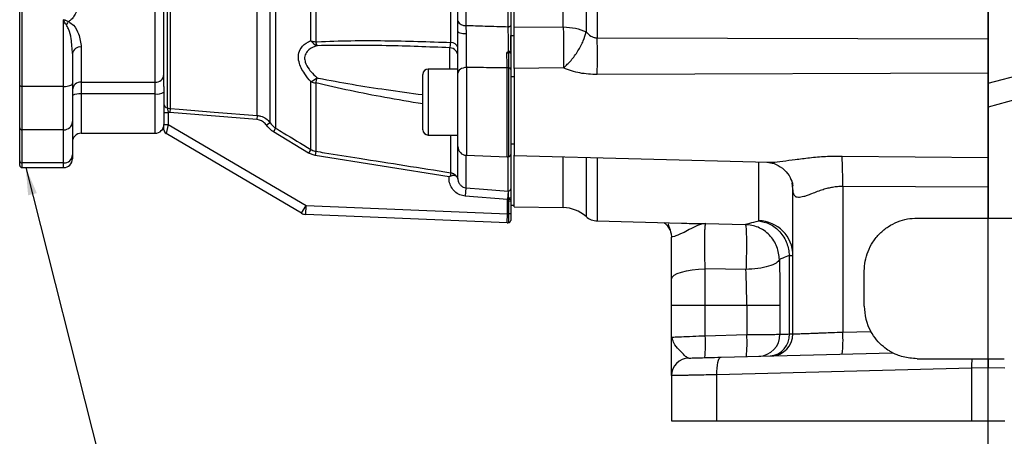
# Model space of a CAD drawing. Header units: inches. Extents: x 0.4 to 16.6, y 0.2 to 10.8.
# Tile 9 of 16: x 7.8 to 12.5, y 3.8 to 5.8. Entities that reach past the tile are written whole.
import ezdxf

# ---------------------------------------------------------------- set-up
doc = ezdxf.new("R2010")
doc.units = ezdxf.units.IN
doc.header["$MEASUREMENT"] = 0
doc.layers.add('SLD-0', color=7, linetype='Continuous', lineweight=25)
doc.dimstyles.new('SLDDIMSTYLE2', dxfattribs={"dimtxt": 0.18, "dimasz": 0.13, "dimexe": 0, "dimexo": 0.0625, "dimgap": 0, "dimtad": 0, "dimtih": 1, "dimtoh": 1, "dimdec": 0, "dimrnd": 1e-09, "dimzin": 0, "dimdsep": 46, "dimtxsty": 'Standard', "dimsah": 1, "dimcen": 0.09, "dimadec": 0, "dimazin": 0, "dimtfac": 0.13, "dimtdec": 0, "dimtofl": 0, "dimtmove": 0, "dimatfit": 3, "dimfxl": 0, "dimfrac": 2, "dimtolj": 1, "dimtzin": 0, "dimarcsym": 0})

msp = doc.modelspace()

# ---------------------------------------------------------------- linework, layer by layer
at = {"color": 8, "linetype": 'Continuous', "lineweight": 25}
for p, q in [((9.0008, 5.3134), (9.0008, 8.3671)), ((9.0266, 8.3903), (9.0266, 5.2882)), ((8.9396, 5.3485), (8.9396, 8.3331)), ((8.4557, 5.506), (8.4557, 8.2965)), ((8.513, 8.2999), (8.513, 5.3837)), ((8.5276, 8.3023), (8.5276, 5.3811)), ((9.8525, 5.5682), (9.8525, 5.6689)), ((9.7494, 5.5682), (9.7494, 5.2555)), ((9.9306, 5.5755), (9.9306, 5.1596)), ((10.124, 5.1529), (10.124, 5.5738)), ((10.1319, 5.1533), (10.1319, 5.5735)), ((8.1057, 5.4501), (8.1057, 5.2642)), ((8.4557, 5.2642), (8.4557, 5.4501)), ((9.8564, 5.0771), (9.8564, 5.2555)), ((9.9286, 5.1597), (9.9286, 5.0057)), ((10.1295, 4.99), (10.1295, 5.153)), ((10.3896, 4.9117), (10.3896, 5.1518)), ((10.4976, 5.149), (10.4976, 4.8695)), ((10.5509, 5.1476), (10.5509, 4.8484)), ((7.8245, 5.1233), (7.8245, 5.1011)), ((8.0224, 5.1011), (8.0224, 5.1233)), ((11.3158, 4.8495), (11.3158, 5.1276)), ((11.4741, 5.0301), (11.4781, 5.0134)), ((11.4781, 5.0001), (11.4751, 5.0288))]:
    msp.add_line(p, q, dxfattribs=at)
at = {"color": 7, "linetype": 'Continuous', "lineweight": 25}
for p, q in [((8.4974, 5.4851), (8.4974, 8.2797)), ((9.1936, 5.7027), (9.1936, 7.8904)), ((9.2168, 7.8956), (9.2168, 5.6974)), ((9.8564, 5.6944), (9.8564, 7.8986)), ((10.1407, 7.8656), (10.1407, 5.7274)), ((10.1574, 5.7274), (10.1574, 7.8656)), ((10.4976, 7.8483), (10.4976, 5.7447)), ((10.5509, 7.8769), (10.5509, 5.7161)), ((12.4031, 7.8816), (12.4031, 5.7115)), ((9.8902, 5.7953), (9.8902, 7.7978)), ((9.9286, 7.8182), (9.9286, 5.7749)), ((10.1295, 5.7688), (10.1295, 7.8243)), ((10.3896, 5.7678), (10.3896, 7.8253)), ((7.8141, 5.4894), (7.8141, 6.366)), ((7.8245, 6.3627), (7.8245, 5.4861)), ((8.0224, 5.4861), (8.0224, 5.8021)), ((9.8904, 5.7473), (9.8902, 5.7953)), ((9.9286, 5.7749), (9.929, 5.7346)), ((10.1574, 5.7661), (10.3896, 5.7678)), ((10.1407, 5.7274), (10.1574, 5.7274)), ((10.1407, 5.6574), (10.1407, 5.7274)), ((10.1574, 5.5776), (10.1574, 5.7274)), ((10.5509, 5.7161), (12.4031, 5.7115)), ((8.1057, 5.6727), (8.1057, 5.506)), ((10.1319, 5.6446), (10.1318, 5.6537)), ((10.1407, 5.653), (10.1407, 5.6426)), ((8.0641, 5.6414), (8.0641, 5.4992)), ((9.8904, 5.5682), (9.7494, 5.5682)), ((10.1407, 5.567), (10.1407, 5.1636)), ((10.3911, 5.5733), (10.1574, 5.5706)), ((8.1057, 5.506), (8.4557, 5.506)), ((8.1057, 5.506), (8.1057, 5.4501)), ((8.4557, 5.4501), (8.4557, 5.506)), ((9.1936, 5.1873), (9.1936, 5.5086)), ((9.7241, 5.2809), (9.7241, 5.5429)), ((9.8904, 5.2013), (9.8904, 5.5485)), ((10.1574, 5.5315), (10.1407, 5.5315)), ((12.4031, 5.5482), (10.5509, 5.5417)), ((12.4031, 5.5006), (12.5717, 5.5457)), ((7.8141, 5.2898), (7.8141, 5.4894)), ((8.0224, 5.4861), (7.8245, 5.4861)), ((7.8245, 5.4861), (7.8245, 5.2801)), ((8.0224, 5.2801), (8.0224, 5.4861)), ((8.0641, 5.4992), (8.0641, 5.319)), ((8.4974, 5.4851), (8.4974, 5.458)), ((9.2168, 5.5024), (9.2168, 5.1785)), ((8.4557, 5.4501), (8.1057, 5.4501)), ((8.4974, 5.458), (8.4974, 5.3059)), ((12.5991, 5.4417), (12.4031, 5.3872)), ((8.5276, 5.3811), (8.526, 5.3616)), ((8.0641, 5.319), (8.0641, 5.2406)), ((8.4974, 5.3625), (8.5182, 5.3625)), ((8.526, 5.3616), (8.5182, 5.3625)), ((8.5182, 5.3625), (8.5182, 5.305)), ((8.9381, 5.3289), (8.526, 5.3616)), ((8.9396, 5.3485), (8.9381, 5.3289)), ((7.8141, 5.133), (7.8141, 5.2898)), ((8.0224, 5.2801), (7.8245, 5.2801)), ((7.8245, 5.2801), (7.8245, 5.1233)), ((8.0224, 5.1233), (8.0224, 5.2801)), ((8.4974, 5.305), (8.4974, 5.3059)), ((8.4974, 5.305), (8.5182, 5.305)), ((8.4974, 5.2808), (8.4974, 5.305)), ((8.5182, 5.305), (8.5077, 5.2629)), ((8.5182, 5.305), (9.1709, 4.9211)), ((9.0008, 5.3134), (8.984, 5.3018)), ((9.0266, 5.2882), (9.0163, 5.2711)), ((8.0641, 5.2406), (8.0641, 5.1622)), ((8.1057, 5.2642), (8.4557, 5.2642)), ((9.1498, 4.8851), (8.5077, 5.2629)), ((9.1832, 5.1701), (9.0163, 5.2711)), ((9.7494, 5.2555), (9.8904, 5.2555)), ((9.8902, 5.0478), (9.8902, 5.2555)), ((9.1936, 5.1873), (9.1832, 5.1701)), ((10.1407, 5.2138), (10.1574, 5.2138)), ((7.8141, 5.1115), (7.8141, 5.133)), ((8.0641, 5.1622), (8.0641, 5.1428)), ((9.2137, 5.1589), (9.1832, 5.1701)), ((9.2168, 5.1785), (9.2137, 5.1589)), ((9.8485, 5.0582), (9.2137, 5.1589)), ((9.9306, 5.1596), (10.124, 5.1529)), ((10.1407, 5.1636), (10.1407, 4.9624)), ((10.1573, 5.1579), (11.3609, 5.1264)), ((11.7111, 5.1562), (12.4031, 5.1489)), ((8.0224, 5.1233), (7.8245, 5.1233)), ((7.8245, 5.1011), (8.0224, 5.1011)), ((11.3561, 5.1274), (11.3609, 5.1273)), ((9.8564, 5.0771), (9.8539, 5.061)), ((9.9286, 5.0057), (9.9255, 4.9658)), ((11.4781, 4.313), (11.4781, 5.0001)), ((11.714, 5.0117), (11.714, 4.3218)), ((12.4031, 5.0089), (11.714, 5.0117)), ((12.4031, 5.0089), (12.4031, 4.8619)), ((10.1254, 4.9503), (9.9255, 4.9658)), ((10.1285, 4.9901), (10.1254, 4.9503)), ((10.1292, 4.9496), (10.1254, 4.9503)), ((10.1254, 4.8816), (10.1254, 4.9503)), ((10.1285, 4.9901), (10.1295, 4.99)), ((10.1319, 4.9424), (10.1292, 4.9496)), ((10.1308, 4.9512), (10.1313, 4.9572)), ((10.1319, 4.9424), (10.1308, 4.9512)), ((10.1407, 4.9591), (10.1407, 4.9515)), ((10.1407, 4.9515), (10.1407, 4.9424)), ((9.1498, 4.8851), (9.1709, 4.9211)), ((9.1692, 4.8794), (9.1709, 4.9211)), ((9.1709, 4.9211), (10.1254, 4.8816)), ((10.1319, 4.8816), (10.1319, 4.9424)), ((10.1407, 4.9424), (10.1319, 4.9424)), ((10.1407, 4.9424), (10.1407, 4.8816)), ((10.1407, 4.9232), (10.1574, 4.9232)), ((10.1573, 4.9157), (10.3896, 4.9117)), ((10.1237, 4.84), (9.1692, 4.8794)), ((10.1237, 4.84), (10.1254, 4.8816)), ((10.1254, 4.8816), (10.1319, 4.8816)), ((10.1319, 4.8405), (10.1319, 4.8816)), ((10.1407, 4.8816), (10.1319, 4.8816)), ((10.1407, 4.8816), (10.1407, 4.8507)), ((12.0664, 4.8619), (12.4031, 4.8619)), ((12.4031, 4.8619), (12.7397, 4.8619)), ((10.5509, 4.8484), (10.9497, 4.8379)), ((11.0654, 4.8362), (11.2525, 4.8317)), ((10.9017, 4.7869), (10.9031, 4.772)), ((11.4614, 4.3129), (11.4614, 4.6847)), ((11.2554, 4.6184), (11.0625, 4.6215)), ((11.0625, 4.4499), (11.0625, 4.6215)), ((11.8164, 4.4453), (11.8164, 4.6119)), ((10.9031, 4.4499), (11.0625, 4.4499)), ((10.9031, 4.298), (10.9031, 4.4499)), ((11.0625, 4.4499), (11.2593, 4.4499)), ((11.0625, 4.3047), (11.0625, 4.4499)), ((11.2593, 4.4499), (11.4168, 4.4499)), ((11.2593, 4.4499), (11.2593, 4.3099)), ((11.4168, 4.4499), (11.4168, 4.3114)), ((10.9031, 4.298), (10.9086, 4.2982)), ((10.9079, 4.2863), (10.9031, 4.298)), ((10.906, 4.2981), (10.9039, 4.2868)), ((11.0625, 4.3047), (11.2593, 4.3099)), ((11.714, 4.3218), (11.8471, 4.3253)), ((11.1377, 4.2028), (11.9499, 4.2241)), ((12.0664, 4.1953), (12.3264, 4.1953)), ((12.4031, 4.1526), (12.3241, 4.1511)), ((12.482, 4.1511), (12.4031, 4.1526)), ((10.9031, 4.1155), (10.9031, 3.9019)), ((12.3241, 4.1511), (11.1174, 4.1195)), ((11.1174, 3.9019), (11.1174, 4.1195)), ((12.3241, 4.1511), (12.3241, 3.9019)), ((10.9031, 3.9019), (11.1174, 3.9019)), ((11.1174, 3.9019), (12.3241, 3.9019)), ((12.3241, 3.9019), (12.482, 3.9019))]:
    msp.add_line(p, q, dxfattribs=at)
at = {"color": 7, "linetype": 'Continuous', "lineweight": 25, "flags": 128}
for points in [[(9.929, 5.7346), (9.9213, 5.735), (9.914, 5.7358), (9.9073, 5.7371), (9.9015, 5.7387), (9.8968, 5.7405), (9.8933, 5.7426), (9.8912, 5.7449), (9.8904, 5.7473)], [(10.1295, 5.7688), (10.1317, 5.7688), (10.1338, 5.7691), (10.1357, 5.7696), (10.1374, 5.7703), (10.1388, 5.7711), (10.1399, 5.7722), (10.1405, 5.7733), (10.1407, 5.7744)], [(9.9306, 5.5755), (9.9227, 5.5749), (9.9152, 5.5732), (9.9082, 5.5707), (9.9021, 5.5673), (9.8972, 5.5632), (9.8935, 5.5586), (9.8912, 5.5537), (9.8904, 5.5485)], [(7.8245, 5.4861), (7.8224, 5.4861), (7.8205, 5.4863), (7.8187, 5.4866), (7.8171, 5.487), (7.8158, 5.4875), (7.8149, 5.4881), (7.8143, 5.4887), (7.8141, 5.4894)], [(8.0224, 5.4861), (8.0305, 5.4863), (8.0383, 5.4871), (8.0455, 5.4883), (8.0519, 5.4899), (8.057, 5.4919), (8.0609, 5.4942), (8.0633, 5.4967), (8.0641, 5.4992)], [(8.5276, 5.3811), (8.5691, 5.3778), (8.7352, 5.3647), (8.9396, 5.3485)], [(9.9286, 5.0057), (10.0117, 4.9992), (10.1285, 4.9901)], [(10.9031, 4.5731), (10.9061, 4.5823), (10.9151, 4.5911), (10.9297, 4.5993), (10.9493, 4.6066), (10.9734, 4.6126), (11.0009, 4.6172), (11.031, 4.6202), (11.0625, 4.6215)], [(11.1174, 4.1195), (11.1174, 4.1357), (11.1183, 4.1512), (11.12, 4.1656), (11.1225, 4.1782), (11.1256, 4.1886), (11.1293, 4.1963), (11.1334, 4.2011), (11.1377, 4.2028)]]:
    msp.add_lwpolyline(points, dxfattribs=at)
at = {"color": 7, "linetype": 'Continuous', "lineweight": 25}
for centre, radius, start, end in [((8.1074, 5.7338), 0.0857, 135.5581, 148.5137), ((9.9241, 5.8128), 0.0382, 207.302, 276.6671), ((9.2255, 5.7899), 0.0929, 249.8896, 264.6252), ((9.2496, 5.7423), 0.0687, 215.2729, 247.4613), ((9.287, 5.7117), 0.0717, 191.4888, 207.227), ((9.859, 5.662), 0.0325, 14.4808, 94.4536), ((5.6029, 5.6289), 4.9487, 358.9905, 1.0095), ((8.1012, 5.6353), 0.0376, 83.0194, 170.665), ((9.8505, 5.629), 0.0399, 0.0605, 87.0693), ((10.1338, 5.6327), 0.0121, 54.7733, 98.7332), ((9.7494, 5.5429), 0.0253, 90, 180), ((10.1254, 5.5075), 0.0663, 84.3748, 91.2599), ((10.1325, 5.565), 0.00847, 13.7299, 93.8436), ((8.103, 5.467), 0.0391, 86.0293, 175.3834), ((8.4584, 5.545), 0.0391, 266.0293, 355.3834), ((9.1404, 5.6312), 0.1337, 293.4588, 308.3536), ((9.2259, 5.5832), 0.0812, 246.5825, 263.5981), ((8.4711, 5.7175), 0.7761, 343.9119, 345.7468), ((8.0957, 5.3891), 0.0618, 80.6523, 120.7533), ((8.4658, 5.5111), 0.0618, 260.6523, 300.7533), ((8.5172, 5.4031), 0.0198, 181.2616, 257.811), ((8.0237, 5.3204), 0.0404, 268.1002, 357.965), ((7.8241, 5.2901), 0.0101, 182.035, 271.8998), ((8.4557, 5.3059), 0.0417, 270, 0), ((8.5182, 5.2808), 0.0208, 180, 239.5345), ((9.7494, 5.2809), 0.0253, 180, 270), ((8.1057, 5.2226), 0.0417, 90, 180), ((9.9321, 5.2013), 0.0417, 180, 268), ((7.8241, 5.1333), 0.0101, 182.035, 271.8998), ((8.0237, 5.1636), 0.0404, 268.1002, 357.965), ((8.0224, 5.1428), 0.0417, 270, 0), ((10.1254, 5.1945), 0.0417, 268, 278.9712), ((10.1303, 5.1636), 0.0104, 278.9712, 0), ((9.477, 5.039), 2.2372, 359.3005, 3.0038), ((7.8245, 5.1115), 0.0104, 180, 270), ((10.1305, 5.0003), 0.0102, 264.6983, 358.6769), ((10.1332, 5.0391), 0.088, 268.4308, 274.9122), ((10.1334, 4.9707), 0.0137, 261.2097, 302.264), ((10.3867, 4.745), 0.1667, 48.2919, 89), ((9.1709, 4.9211), 0.0417, 239.5345, 267.6338), ((10.5531, 4.9317), 0.0833, 228.2919, 268.5), ((10.1254, 4.8816), 0.0417, 267.6338, 278.9712), ((10.1254, 4.8816), 0.0417, 267.6338, 278.9712), ((10.1303, 4.8507), 0.0104, 278.9712, 0), ((10.1303, 4.8507), 0.0104, 278.9712, 0), ((10.8202, 4.7717), 0.0829, 22.4122, 55.5984), ((11.3123, 4.6838), 0.1657, 0.3004, 88.8186), ((12.0664, 4.4453), 0.25, 180, 208.6791), ((10.4646, 4.2632), 0.5993, 354.0238, 3.977), ((10.6614, 4.2683), 0.5993, 354.0238, 3.977), ((11.3134, 4.3108), 0.1034, 271.8051, 0.3396), ((11.3626, 4.3075), 0.0989, 274.5821, 3.1031), ((11.3741, 4.313), 0.104, 271.5, 0), ((11.1161, 4.2802), 0.5993, 354.0238, 3.977), ((10.9864, 4.1155), 0.0833, 91.5, 180), ((12.5938, 4.1589), 0.2698, 172.2635, 181.6685)]:
    msp.add_arc(centre, radius, start, end, dxfattribs=at)
for points in [[(10.1574, 5.7661), (10.1574, 5.8177), (10.1574, 5.9209), (10.1574, 6.0865), (10.1574, 6.258), (10.1574, 6.4347), (10.1574, 6.6148), (10.1574, 6.7359), (10.1574, 6.7965)], [(10.3896, 5.7678), (10.4095, 5.7666), (10.4493, 5.7642), (10.4815, 5.7512), (10.4976, 5.7447)], [(12.4031, 5.5482), (12.4031, 5.5308), (12.4031, 5.4959), (12.4031, 5.4397), (12.4031, 5.3828), (12.4031, 5.3269), (12.4031, 5.2737), (12.4031, 5.2251), (12.4031, 5.1821), (12.4031, 5.16), (12.4031, 5.1489)], [(11.2525, 4.8317), (11.2582, 4.8336), (11.2697, 4.8373), (11.3004, 4.8454), (11.3158, 4.8495)], [(11.4614, 4.6847), (11.4498, 4.6802), (11.4267, 4.6713), (11.4182, 4.6673), (11.4139, 4.6652)], [(11.4614, 4.6847), (11.4662, 4.6847), (11.4759, 4.6847), (11.4773, 4.6847), (11.4781, 4.6847)], [(11.4139, 4.6652), (11.4147, 4.6297), (11.4163, 4.5585), (11.4167, 4.4861), (11.4168, 4.4499)], [(10.9031, 4.4499), (10.9031, 4.4708), (10.9031, 4.5125), (10.9031, 4.5529), (10.9031, 4.5731)]]:
    msp.add_open_spline(points, degree=3, dxfattribs=at)
for points, knots in [([(8.1057, 5.999), (8.1054, 5.9748), (8.1047, 5.9265), (8.0943, 5.8661), (8.0772, 5.8253), (8.0607, 5.8038), (8.0505, 5.7968), (8.0462, 5.7938)], [0, 0, 0, 0, 0.320257, 0.639466, 0.845682, 0.935779, 1, 1, 1, 1]), ([(8.0224, 5.8021), (8.0225, 5.8021), (8.0227, 5.8021), (8.0229, 5.8021), (8.0231, 5.8021), (8.0236, 5.8021), (8.0244, 5.8019), (8.0262, 5.8015), (8.0297, 5.8001), (8.0365, 5.7972), (8.0423, 5.7952), (8.0462, 5.7938)], [0, 0, 0, 0, 0.011429, 0.018759, 0.026086, 0.040718, 0.069843, 0.127392, 0.263161, 0.511288, 1, 1, 1, 1]), ([(8.0343, 5.7786), (8.0323, 5.7811), (8.0281, 5.7866), (8.0243, 5.7943), (8.0227, 5.7995), (8.0225, 5.8013), (8.0224, 5.8016), (8.0224, 5.8017), (8.0224, 5.8018), (8.0224, 5.802), (8.0224, 5.8021), (8.0224, 5.8021)], [0, 0, 0, 0, 0.370383, 0.788474, 0.942244, 0.9793, 0.982634, 0.983095, 0.989573, 0.991312, 1, 1, 1, 1]), ([(8.0462, 5.7938), (8.0541, 5.7879), (8.0765, 5.7711), (8.0988, 5.7275), (8.1031, 5.6932), (8.1057, 5.6727)], [0, 0, 0, 0, 0.178592, 0.509483, 1, 1, 1, 1]), ([(8.0641, 5.6414), (8.0627, 5.6649), (8.0603, 5.7036), (8.0506, 5.7509), (8.0383, 5.7718), (8.0343, 5.7786)], [0, 0, 0, 0, 0.5101924, 0.8421238, 1, 1, 1, 1]), ([(9.8904, 5.5485), (9.8904, 5.5678), (9.8904, 5.6065), (9.8904, 5.6773), (9.8904, 5.7246), (9.8904, 5.7471), (9.8904, 5.7473)], [0, 0, 0, 0, 0.332453, 0.664935, 0.996731, 1, 1, 1, 1]), ([(9.9286, 5.7749), (9.9587, 5.774), (10.0257, 5.772), (10.0927, 5.7699), (10.1295, 5.7688)], [0, 0, 0, 0, 0.450353, 1, 1, 1, 1]), ([(10.1296, 5.6525), (10.1296, 5.6556), (10.1296, 5.6772), (10.1295, 5.7188), (10.1295, 5.7521), (10.1295, 5.7688)], [0, 0, 0, 0, 0.07803, 0.53902, 1, 1, 1, 1]), ([(10.1407, 5.7744), (10.1407, 5.7568), (10.1407, 5.7214), (10.1407, 5.6778), (10.1407, 5.6556), (10.1407, 5.653)], [0, 0, 0, 0, 0.468692, 0.937374, 1, 1, 1, 1]), ([(10.1574, 5.5706), (10.1574, 5.5852), (10.1574, 5.6143), (10.1574, 5.6666), (10.1574, 5.7196), (10.1574, 5.7506), (10.1574, 5.7661)], [0, 0, 0, 0, 0.249637, 0.499339, 0.749096, 1, 1, 1, 1]), ([(10.3896, 5.7678), (10.39, 5.7528), (10.3907, 5.7221), (10.3912, 5.6729), (10.3915, 5.6206), (10.3912, 5.5911), (10.3911, 5.5733)], [0, 0, 0, 0, 0.243881, 0.500124, 0.699654, 1, 1, 1, 1]), ([(10.3911, 5.5733), (10.4031, 5.5847), (10.4279, 5.6082), (10.4607, 5.654), (10.4862, 5.702), (10.4939, 5.7308), (10.4976, 5.7447)], [0, 0, 0, 0, 0.243136, 0.5, 0.756864, 1, 1, 1, 1]), ([(10.4976, 5.7447), (10.5049, 5.7375), (10.516, 5.7265), (10.5352, 5.7173), (10.5457, 5.7165), (10.5509, 5.7161)], [0, 0, 0, 0, 0.498523, 0.750294, 1, 1, 1, 1]), ([(9.1936, 5.5086), (9.1834, 5.5209), (9.1585, 5.5509), (9.1357, 5.5965), (9.1328, 5.6384), (9.1472, 5.6727), (9.1713, 5.6921), (9.1899, 5.7009), (9.1936, 5.7027)], [0, 0, 0, 0, 0.1623365, 0.3957874, 0.5541822, 0.7119256, 0.9428172, 1, 1, 1, 1]), ([(9.2168, 5.6974), (9.2191, 5.6975), (9.3273, 5.7029), (9.5405, 5.7049), (9.7523, 5.6979), (9.8564, 5.6944)], [0, 0, 0, 0, 0.010657, 0.513477, 1, 1, 1, 1]), ([(9.8525, 5.6689), (9.8529, 5.6693), (9.8539, 5.6707), (9.8554, 5.6781), (9.8561, 5.689), (9.8564, 5.6944)], [0, 0, 0, 0, 0.207401, 0.604963, 1, 1, 1, 1]), ([(9.929, 5.7346), (9.929, 5.7344), (9.929, 5.7165), (9.9292, 5.6786), (9.9297, 5.622), (9.9303, 5.591), (9.9306, 5.5755)], [0, 0, 0, 0, 0.0032673, 0.3349165, 0.6673831, 1, 1, 1, 1]), ([(12.4031, 5.7115), (12.4031, 5.699), (12.4031, 5.6739), (12.4031, 5.6313), (12.4031, 5.5881), (12.4031, 5.5615), (12.4031, 5.5482)], [0, 0, 0, 0, 0.249549, 0.499894, 0.750225, 1, 1, 1, 1]), ([(9.2233, 5.6789), (9.2196, 5.6776), (9.2016, 5.6712), (9.1776, 5.657), (9.1632, 5.631), (9.1641, 5.6119), (9.1701, 5.591), (9.1797, 5.5742), (9.1994, 5.5493), (9.2131, 5.5362), (9.2233, 5.5264)], [0, 0, 0, 0, 0.060426, 0.295827, 0.448101, 0.575654, 0.598782, 0.771911, 0.830481, 1, 1, 1, 1]), ([(9.8525, 5.6689), (9.7518, 5.673), (9.5414, 5.6816), (9.3323, 5.6798), (9.2233, 5.6789)], [0, 0, 0, 0, 0.478666, 1, 1, 1, 1]), ([(10.1229, 5.6428), (10.1229, 5.6429), (10.1249, 5.6462), (10.1273, 5.6494), (10.1296, 5.6525)], [0, 0, 0, 0, 0.0200913, 1, 1, 1, 1]), ([(10.1318, 5.6537), (10.1315, 5.6537), (10.131, 5.6536), (10.1303, 5.6532), (10.1298, 5.6527), (10.1296, 5.6525)], [0, 0, 0, 0, 0.287112, 0.641942, 1, 1, 1, 1]), ([(10.1318, 5.6537), (10.1329, 5.6537), (10.1352, 5.6536), (10.138, 5.6535), (10.14, 5.6533), (10.1406, 5.6531), (10.1407, 5.653), (10.1407, 5.653), (10.1407, 5.653)], [0, 0, 0, 0, 0.235176, 0.470333, 0.705978, 0.942317, 0.981347, 1, 1, 1, 1]), ([(10.1319, 5.6446), (10.1312, 5.6446), (10.1285, 5.6448), (10.1254, 5.6439), (10.1232, 5.6429), (10.1229, 5.6428)], [0, 0, 0, 0, 0.2426444, 0.878047, 1, 1, 1, 1]), ([(10.124, 5.5738), (10.1237, 5.5895), (10.1233, 5.6111), (10.123, 5.636), (10.1229, 5.6428)], [0, 0, 0, 0, 0.729749, 1, 1, 1, 1]), ([(10.1319, 5.5735), (10.1319, 5.5893), (10.1319, 5.6115), (10.1319, 5.6372), (10.1319, 5.6446)], [0, 0, 0, 0, 0.71275, 1, 1, 1, 1]), ([(10.1407, 5.6426), (10.1407, 5.6347), (10.1407, 5.6074), (10.1407, 5.5838), (10.1407, 5.567)], [0, 0, 0, 0, 0.287279, 1, 1, 1, 1]), ([(10.124, 5.5738), (10.0868, 5.5741), (10.0224, 5.5748), (9.9579, 5.5753), (9.9306, 5.5755)], [0, 0, 0, 0, 0.576727, 1, 1, 1, 1]), ([(10.1574, 5.5706), (10.1574, 5.5444), (10.1574, 5.4921), (10.1574, 5.3973), (10.1574, 5.3061), (10.1574, 5.2277), (10.1574, 5.1768), (10.1574, 5.1541), (10.1574, 5.1594), (10.1574, 5.16)], [0, 0, 0, 0, 0.162629, 0.325259, 0.487888, 0.650518, 0.813147, 0.975777, 1, 1, 1, 1]), ([(10.5509, 5.5417), (10.523, 5.5431), (10.4672, 5.5457), (10.4164, 5.5641), (10.3911, 5.5733)], [0, 0, 0, 0, 0.500038, 1, 1, 1, 1]), ([(8.513, 5.3837), (8.5164, 5.3829), (8.5212, 5.3817), (8.5261, 5.3813), (8.5276, 5.3811)], [0, 0, 0, 0, 0.70633, 1, 1, 1, 1]), ([(8.513, 5.3837), (8.5135, 5.3826), (8.5143, 5.3802), (8.516, 5.3743), (8.5173, 5.3682), (8.518, 5.3641), (8.5182, 5.3625)], [0, 0, 0, 0, 0.26962, 0.544282, 0.822953, 1, 1, 1, 1]), ([(8.984, 5.3018), (8.9794, 5.3073), (8.9702, 5.3183), (8.9532, 5.3267), (8.9421, 5.3283), (8.9381, 5.3289)], [0, 0, 0, 0, 0.388938, 0.778537, 1, 1, 1, 1]), ([(8.9396, 5.3485), (8.945, 5.3477), (8.9597, 5.3457), (8.9823, 5.3348), (8.9947, 5.3205), (9.0008, 5.3134)], [0, 0, 0, 0, 0.22286, 0.613289, 1, 1, 1, 1]), ([(9.0163, 5.2711), (9.0137, 5.2728), (9.0011, 5.2808), (8.9916, 5.2925), (8.984, 5.3018)], [0, 0, 0, 0, 0.202777, 1, 1, 1, 1]), ([(9.0008, 5.3134), (9.0069, 5.3058), (9.0145, 5.2962), (9.0246, 5.2896), (9.0266, 5.2882)], [0, 0, 0, 0, 0.798196, 1, 1, 1, 1]), ([(9.0266, 5.2882), (9.0385, 5.281), (9.0941, 5.2473), (9.1498, 5.2137), (9.1936, 5.1873)], [0, 0, 0, 0, 0.213576, 1, 1, 1, 1]), ([(9.1936, 5.1873), (9.1999, 5.184), (9.2074, 5.1802), (9.2156, 5.1787), (9.2168, 5.1785)], [0, 0, 0, 0, 0.848266, 1, 1, 1, 1]), ([(9.2168, 5.1785), (9.2305, 5.1763), (9.2991, 5.1654), (9.5123, 5.1316), (9.7118, 5.1), (9.8564, 5.0771)], [0, 0, 0, 0, 0.0643399, 0.3216995, 1, 1, 1, 1]), ([(10.1574, 4.9157), (10.1574, 4.9174), (10.1574, 4.9208), (10.1574, 4.9481), (10.1574, 4.9912), (10.1574, 5.0525), (10.1574, 5.1085), (10.1574, 5.1488), (10.1574, 5.1579)], [0, 0, 0, 0, 0.188964, 0.377927, 0.566891, 0.755854, 0.944818, 1, 1, 1, 1]), ([(12.4031, 5.1489), (12.4031, 5.1405), (12.4031, 5.1239), (12.4031, 5.0894), (12.4031, 5.0506), (12.4031, 5.0228), (12.4031, 5.0089)], [0, 0, 0, 0, 0.250654, 0.499259, 0.74905, 1, 1, 1, 1]), ([(11.3552, 5.1266), (11.3659, 5.1255), (11.388, 5.1234), (11.4298, 5.1008), (11.4622, 5.064), (11.4711, 5.0393), (11.4754, 5.0274)], [0, 0, 0, 0, 0.240736, 0.496805, 0.755233, 1, 1, 1, 1]), ([(9.8485, 5.0582), (9.8486, 5.0582), (9.8504, 5.0591), (9.8521, 5.0601), (9.8539, 5.061)], [0, 0, 0, 0, 0.034567, 1, 1, 1, 1]), ([(9.9255, 4.9658), (9.9164, 4.9674), (9.8984, 4.9707), (9.8751, 4.9867), (9.8578, 5.009), (9.8487, 5.0342), (9.8486, 5.051), (9.8485, 5.0582)], [0, 0, 0, 0, 0.205521, 0.410886, 0.620513, 0.838738, 1, 1, 1, 1]), ([(9.8539, 5.061), (9.8571, 5.0623), (9.8635, 5.0649), (9.8728, 5.0654), (9.8792, 5.064), (9.8818, 5.0619), (9.8828, 5.0611)], [0, 0, 0, 0, 0.295655, 0.579466, 0.848349, 1, 1, 1, 1]), ([(9.8564, 5.0771), (9.86, 5.0763), (9.868, 5.0744), (9.877, 5.0683), (9.8813, 5.0629), (9.8828, 5.0611)], [0, 0, 0, 0, 0.342073, 0.78066, 1, 1, 1, 1]), ([(9.8828, 5.0611), (9.8854, 5.0579), (9.889, 5.0536), (9.89, 5.0491), (9.8902, 5.0478), (9.8902, 5.0478)], [0, 0, 0, 0, 0.730944, 0.992246, 1, 1, 1, 1]), ([(9.8902, 5.0478), (9.8904, 5.0466), (9.8911, 5.0402), (9.8946, 5.0292), (9.9032, 5.0171), (9.9148, 5.0083), (9.924, 5.0066), (9.9286, 5.0057)], [0, 0, 0, 0, 0.062631, 0.318116, 0.556054, 0.780978, 1, 1, 1, 1]), ([(10.1407, 5), (10.1407, 4.9996), (10.1407, 4.9974), (10.1407, 4.9904), (10.1407, 4.9765), (10.1407, 4.9649), (10.1407, 4.9591)], [0, 0, 0, 0, 0.068437, 0.376345, 0.688251, 1, 1, 1, 1]), ([(11.714, 5.0117), (11.706, 5.0115), (11.6896, 5.0112), (11.6662, 5.008), (11.6431, 5.0031), (11.6187, 4.9963), (11.5926, 4.9872), (11.5674, 4.9774), (11.546, 4.9693), (11.5292, 4.9637), (11.5107, 4.9592), (11.4925, 4.9597), (11.4799, 4.973), (11.4787, 4.991), (11.4781, 5.0001)], [0, 0, 0, 0, 0.061519, 0.125698, 0.183878, 0.249737, 0.333242, 0.421396, 0.499946, 0.565527, 0.624687, 0.749926, 0.875109, 1, 1, 1, 1]), ([(10.1313, 4.9572), (10.131, 4.9561), (10.1305, 4.9544), (10.1299, 4.9523), (10.1296, 4.9511), (10.1294, 4.9504), (10.1293, 4.95), (10.1293, 4.9498), (10.1292, 4.9496), (10.1292, 4.9496)], [0, 0, 0, 0, 0.41408, 0.681924, 0.827571, 0.906582, 0.9494, 0.972688, 1, 1, 1, 1]), ([(10.1308, 4.9512), (10.1306, 4.951), (10.1301, 4.9505), (10.1296, 4.9499), (10.1293, 4.9496), (10.1292, 4.9496)], [0, 0, 0, 0, 0.435445, 0.910711, 1, 1, 1, 1]), ([(10.1313, 4.9572), (10.131, 4.9618), (10.1303, 4.9712), (10.1298, 4.9824), (10.1296, 4.988), (10.1295, 4.9897), (10.1295, 4.99)], [0, 0, 0, 0, 0.313411, 0.625136, 0.931879, 1, 1, 1, 1]), ([(11.8164, 4.6119), (11.8172, 4.6272), (11.8189, 4.6586), (11.8328, 4.7052), (11.8558, 4.75), (11.8884, 4.79), (11.9283, 4.8225), (11.9731, 4.8455), (12.0197, 4.8595), (12.0511, 4.8611), (12.0664, 4.8619)], [0, 0, 0, 0, 0.1164615, 0.239907, 0.3685011, 0.4998475, 0.6312195, 0.7598843, 0.8834294, 1, 1, 1, 1]), ([(10.8882, 4.8339), (10.8876, 4.8331), (10.886, 4.8308), (10.8915, 4.819), (10.8976, 4.7998), (10.9017, 4.7868)], [0, 0, 0, 0, 0.144171, 0.4257, 1, 1, 1, 1]), ([(11.0654, 4.8362), (11.0521, 4.834), (11.0269, 4.8297), (10.989, 4.8085), (10.9499, 4.7877), (10.9123, 4.7727), (10.906, 4.7722), (10.9031, 4.772)], [0, 0, 0, 0, 0.215533, 0.40989, 0.57825, 0.799079, 1, 1, 1, 1]), ([(11.0625, 4.6215), (11.062, 4.6339), (11.0611, 4.6587), (11.0603, 4.6971), (11.0599, 4.734), (11.0601, 4.7675), (11.0608, 4.796), (11.0619, 4.8177), (11.0635, 4.8324), (11.0647, 4.8349), (11.0654, 4.8362)], [0, 0, 0, 0, 0.124904, 0.250073, 0.374854, 0.499485, 0.624616, 0.749619, 0.874496, 1, 1, 1, 1]), ([(11.4139, 4.6652), (11.4116, 4.6858), (11.4068, 4.7286), (11.3697, 4.7838), (11.3156, 4.8228), (11.2731, 4.8288), (11.2525, 4.8317)], [0, 0, 0, 0, 0.240494, 0.499997, 0.757068, 1, 1, 1, 1]), ([(11.2525, 4.8317), (11.2531, 4.8303), (11.2543, 4.8276), (11.2558, 4.8129), (11.257, 4.7912), (11.2576, 4.763), (11.2578, 4.73), (11.2575, 4.6934), (11.2567, 4.6551), (11.2558, 4.6305), (11.2554, 4.6184)], [0, 0, 0, 0, 0.123381, 0.25, 0.376619, 0.5, 0.623381, 0.75, 0.876619, 1, 1, 1, 1]), ([(11.3158, 4.8495), (11.3336, 4.8457), (11.3707, 4.8379), (11.4184, 4.7989), (11.4524, 4.7453), (11.4585, 4.7044), (11.4614, 4.6847)], [0, 0, 0, 0, 0.2412033, 0.5, 0.7587967, 1, 1, 1, 1]), ([(10.9031, 4.5731), (10.9031, 4.6063), (10.9031, 4.6727), (10.9031, 4.7389), (10.9031, 4.772)], [0, 0, 0, 0, 0.4998756, 1, 1, 1, 1]), ([(11.4139, 4.6652), (11.4101, 4.6598), (11.4023, 4.6485), (11.3651, 4.6336), (11.314, 4.6224), (11.2745, 4.6197), (11.2554, 4.6184)], [0, 0, 0, 0, 0.241834, 0.5, 0.758166, 1, 1, 1, 1]), ([(11.2593, 4.4499), (11.2592, 4.4686), (11.259, 4.5048), (11.2575, 4.5613), (11.2561, 4.5983), (11.2554, 4.6184)], [0, 0, 0, 0, 0.328186, 0.635008, 1, 1, 1, 1]), ([(10.9031, 4.1155), (10.9031, 4.1163), (10.9031, 4.1178), (10.9031, 4.1298), (10.9031, 4.1479), (10.9031, 4.1741), (10.9031, 4.2091), (10.9031, 4.2521), (10.9031, 4.2825), (10.9031, 4.298)], [0, 0, 0, 0, 0.1249395, 0.2501263, 0.3727131, 0.5005739, 0.6650645, 0.8303125, 1, 1, 1, 1]), ([(11.2593, 4.3099), (11.281, 4.3101), (11.3192, 4.3105), (11.3677, 4.311), (11.403, 4.3113), (11.4123, 4.3114), (11.4168, 4.3114)], [0, 0, 0, 0, 0.285011, 0.499936, 0.757669, 1, 1, 1, 1]), ([(11.4168, 4.3114), (11.4215, 4.3116), (11.4308, 4.3119), (11.4512, 4.3125), (11.4614, 4.3129)], [0, 0, 0, 0, 0.4960907, 1, 1, 1, 1]), ([(11.4614, 4.3129), (11.4663, 4.3129), (11.4759, 4.313), (11.4774, 4.313), (11.4781, 4.313)], [0, 0, 0, 0, 0.504309, 1, 1, 1, 1]), ([(11.4781, 4.313), (11.4813, 4.3131), (11.4861, 4.3133), (11.5155, 4.3144), (11.54, 4.3153), (11.563, 4.3162), (11.5818, 4.3169), (11.6029, 4.3177), (11.6299, 4.3187), (11.6668, 4.3201), (11.6969, 4.3212), (11.714, 4.3218)], [0, 0, 0, 0, 0.2426246, 0.3693035, 0.4992146, 0.5595767, 0.6230255, 0.6895611, 0.7591832, 0.8636599, 1, 1, 1, 1]), ([(11.9499, 4.2241), (11.9492, 4.2244), (11.9475, 4.2253), (11.932, 4.234), (11.9061, 4.2522), (11.8737, 4.2828), (11.8559, 4.3113), (11.8471, 4.3253)], [0, 0, 0, 0, 0.101068, 0.239881, 0.483992, 0.746038, 1, 1, 1, 1]), ([(10.9842, 4.1988), (10.9862, 4.1988), (10.9904, 4.1989), (11.0241, 4.1998), (11.0743, 4.2011), (11.1169, 4.2023), (11.1377, 4.2028)], [0, 0, 0, 0, 0.243268, 0.499953, 0.756665, 1, 1, 1, 1]), ([(12.0664, 4.1953), (12.0434, 4.1971), (12.0084, 4.2), (11.9727, 4.2131), (11.9566, 4.2206), (11.9505, 4.2238), (11.95, 4.224), (11.9499, 4.2241)], [0, 0, 0, 0, 0.437339, 0.667102, 0.837046, 0.950512, 1, 1, 1, 1]), ([(12.3264, 4.1953), (12.3342, 4.1953), (12.3506, 4.1953), (12.3763, 4.1953), (12.3941, 4.1953), (12.4031, 4.1953)], [0, 0, 0, 0, 0.311383, 0.654131, 1, 1, 1, 1]), ([(12.4031, 4.1953), (12.4031, 4.1883), (12.403, 4.1748), (12.4031, 4.1598), (12.4031, 4.1526)], [0, 0, 0, 0, 0.5178694, 1, 1, 1, 1]), ([(12.4031, 4.1953), (12.4111, 4.1953), (12.4281, 4.1953), (12.4538, 4.1953), (12.471, 4.1953), (12.4797, 4.1953)], [0, 0, 0, 0, 0.311383, 0.654131, 1, 1, 1, 1]), ([(11.1174, 4.1195), (11.1005, 4.1192), (11.068, 4.1186), (11.0297, 4.1179), (11.0012, 4.1173), (10.9804, 4.1169), (10.9477, 4.1163), (10.9118, 4.1156), (10.9059, 4.1155), (10.9031, 4.1155)], [0, 0, 0, 0, 0.140209, 0.270412, 0.3517, 0.42853, 0.500902, 0.754988, 1, 1, 1, 1])]:
    msp.add_open_spline(points, degree=3, knots=knots, dxfattribs=at)
at = {"color": 8, "linetype": 'Continuous', "lineweight": 25}
for points, knots in [([(9.2233, 5.5264), (9.2254, 5.526), (9.334, 5.5047), (9.5009, 5.4768), (9.6663, 5.4546), (9.7241, 5.4469)], [0, 0, 0, 0, 0.012371, 0.654848, 1, 1, 1, 1]), ([(9.7241, 5.4027), (9.6641, 5.4128), (9.5492, 5.4321), (9.3799, 5.4651), (9.2712, 5.49), (9.2168, 5.5024)], [0, 0, 0, 0, 0.352936, 0.676261, 1, 1, 1, 1]), ([(11.3609, 5.1273), (11.3672, 5.127), (11.3863, 5.1262), (11.4304, 5.1319), (11.4897, 5.14), (11.5579, 5.1487), (11.6324, 5.1555), (11.6845, 5.156), (11.7111, 5.1562)], [0, 0, 0, 0, 0.07995, 0.240894, 0.415394, 0.601948, 0.796768, 1, 1, 1, 1]), ([(10.9497, 4.838), (10.9583, 4.8377), (10.9807, 4.8372), (11.0198, 4.8366), (11.0502, 4.8364), (11.0654, 4.8362)], [0, 0, 0, 0, 0.239487, 0.619344, 1, 1, 1, 1]), ([(10.9086, 4.2982), (10.91, 4.2983), (10.9142, 4.2985), (10.9471, 4.2998), (10.9998, 4.3021), (11.0421, 4.3039), (11.0625, 4.3047)], [0, 0, 0, 0, 0.142839, 0.433286, 0.72719, 1, 1, 1, 1]), ([(10.9842, 4.1988), (10.9797, 4.2007), (10.9698, 4.2048), (10.9453, 4.2316), (10.916, 4.2597), (10.9105, 4.278), (10.9079, 4.2863)], [0, 0, 0, 0, 0.206466, 0.449493, 0.751104, 1, 1, 1, 1])]:
    msp.add_open_spline(points, degree=3, knots=knots, dxfattribs=at)
at = {"layer": 'SLD-0'}
msp.add_line((12.4031, 3.4124), (12.4031, 9.4518), dxfattribs=at)

# ---------------------------------------------------------------- leaders
msp.add_leader([(7.8427, 5.1011), (8.2294, 3.5776), (8.4794, 3.5776)], dimstyle='SLDDIMSTYLE2', dxfattribs=at)

doc.saveas('drawing.dxf')
